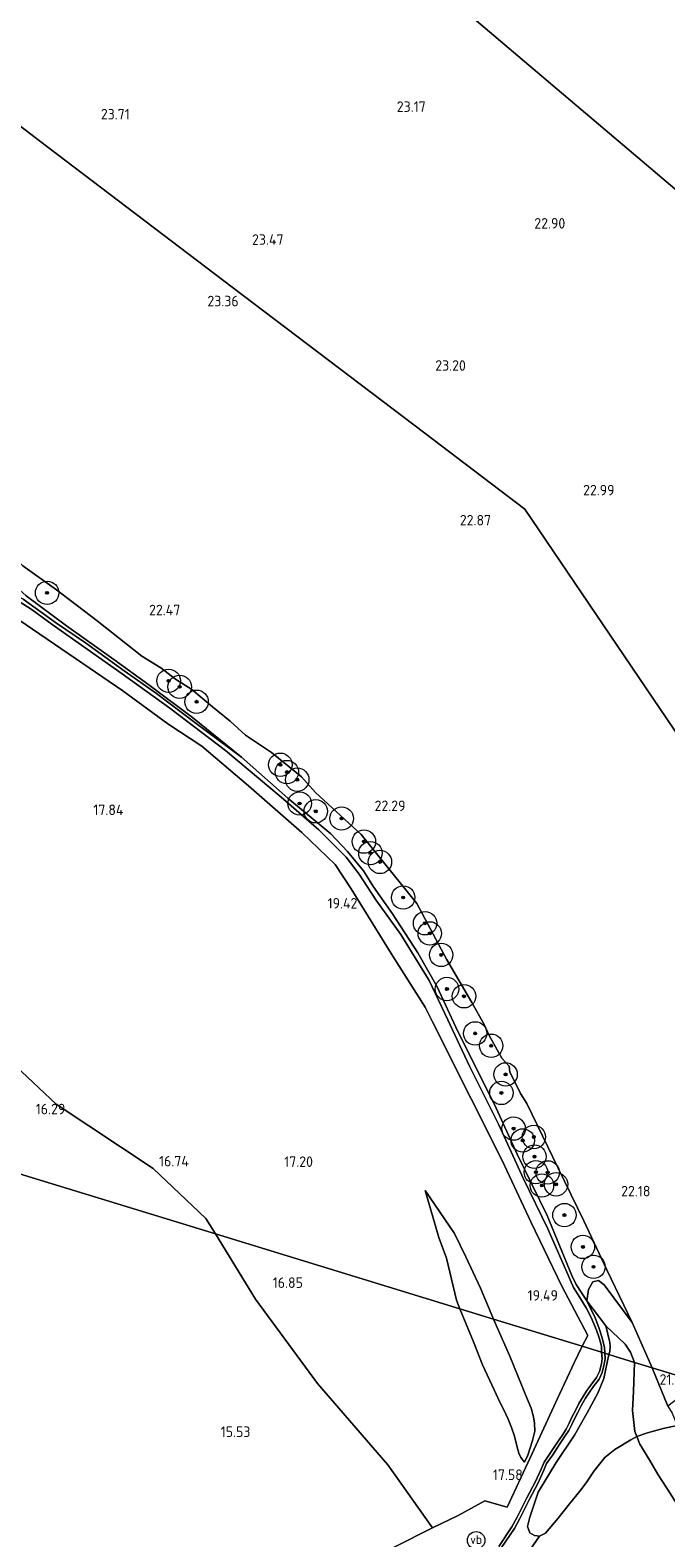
# Model space of a CAD drawing. Extents: x 196936 to 200438, y 361224 to 364196.
# Tile 174 of 256: x 199554 to 199662, y 362227 to 362485. Entities that reach past the tile are written whole.
import ezdxf
from ezdxf.enums import TextEntityAlignment as Align

# ---------------------------------------------------------------- set-up
doc = ezdxf.new("R2010")
doc.units = 0
for name, color, linetype, lineweight in [('B-ME-GR-BOOM-S', 90, 'Continuous', 25), ('B-ME-GR-BOUWLAND_AKKERBOUW-GV', 80, 'Continuous', 13), ('B-ME-GR-BOUWLAND_BRAAKLIGGEND-GV', 200, 'Continuous', 13), ('B-ME-GR-GRAS-GV', 60, 'Continuous', 13), ('B-ME-GW-TALUD_KRUIN-G', 90, 'Continuous', 18), ('B-ME-GW-TALUD_TEEN-G', 90, 'Continuous', 18), ('B-ME-IE-TERREINAFSCHEIDING_DOORGANG-G', 210, 'Continuous', 18), ('B-ME-IE-TERREINAFSCHEIDING_KUNSTMATIG_HEKWERK-G', 20, 'IE-TERREINAFSCHEIDING-KUNSTMATIG', 18), ('B-ME-OG-HOOGTEPUNT-S', 7, 'Continuous', 25), ('B-ME-OG-TERREIN_ERF-GV', 7, 'Continuous', 18), ('B-ME-OG-TERREIN_GROEN-GV', 7, 'Continuous', 18), ('B-ME-VH-VERHARDING_HALFVERHARDING-GV', 252, 'Continuous', 18), ('B-ME-VW-VERKEERSTEKEN_DRAAGCONSTRUCTIE-S', 7, 'Continuous', 25)]:
    doc.layers.add(name, color=color, linetype=linetype, lineweight=lineweight)
doc.styles.add('NLCS-ISO', font='NLCS-ISO.ttf')
doc.styles.add('NLCS-ISO-ANNOTATIVE-T18', font='NLCS-ISO.ttf', dxfattribs={"height": 1.8})
doc.linetypes.add('IE-TERREINAFSCHEIDING-KUNSTMATIG', pattern='A,4,[82,NLCS.SHX,S=0.75,R=90,X=0,Y=0],4,-2', length=10)

# ---------------------------------------------------------------- blocks, each defined once
blk = doc.blocks.new('SAL-HOOGTELABEL-SO')
at = {"color": 0, "linetype": 'ByBlock', "lineweight": -2, "style": 'NLCS-ISO-ANNOTATIVE-T18'}
blk.add_attdef('HOOGTE', text='', height=1.8, dxfattribs=at).set_placement((2.79, 0), align=Align.RIGHT)
blk = doc.blocks.new('SGR-BOOM_01-SO')
at = {"linetype": 'ByBlock', "lineweight": 18}
h = blk.add_hatch(color=0, dxfattribs=at)
h.dxf.hatch_style = 1
edge = h.paths.add_edge_path()
edge.add_arc((0, 0), 0.25, 0, 360)
at = {"color": 0, "linetype": 'ByBlock', "lineweight": 18}
for radius in [2, 0.25]:
    blk.add_circle((0, 0), radius, dxfattribs=at)
blk = doc.blocks.new('SIE-WEG_PAAL_VERKEERSBORD-SO')
at = {"color": 0, "linetype": 'ByBlock', "lineweight": 18}
blk.add_circle((0, 0), 1.5, dxfattribs=at)
at = {"color": 0, "linetype": 'ByBlock', "lineweight": 18, "style": 'NLCS-ISO'}
blk.add_text('vb', height=1.5, dxfattribs=at).set_placement((0, 0.13), align=Align.MIDDLE_CENTER)

msp = doc.modelspace()

# ---------------------------------------------------------------- linework, layer by layer
at = {"layer": 'B-ME-GR-BOUWLAND_AKKERBOUW-GV'}
for points in [[(199723.029, 362298.838, 22.195), (199714.104, 362290.721, 22.136), (199713.558, 362291.529, 22.136), (199696.684, 362316.738, 22.197), (199682.093, 362338.28, 22.392), (199667.502, 362359.822, 22.586), (199652.911, 362381.364, 22.781), (199638.32, 362402.907, 22.976), (199621.199, 362415.888, 23.095), (199588.271, 362440.906, 23.411), (199555.343, 362465.925, 23.727), (199538.663, 362478.601, 23.788), (199520.899, 362492.05, 23.72), (199510.383, 362500, 23.5047), (199614.0145, 362500, 22.7845), (199626.691, 362489.256, 22.888), (199703.086, 362424.508, 22.512), (199723.871, 362406.892, 22.702), (199754.605, 362380.844, 22.372), (199788.173, 362352.393, 22.427), (199771.24, 362338.415, 22.54), (199757.121, 362326.926, 22.527), (199740.255, 362313.461, 22.372), (199727.129, 362302.312, 22.237)], [(199790.507, 362354.28, 22.427), (199788.173, 362352.393, 22.427), (199754.605, 362380.844, 22.372), (199723.871, 362406.892, 22.702), (199703.086, 362424.508, 22.512), (199626.691, 362489.256, 22.888), (199614.0145, 362500, 22.7845), (199879.0408, 362500, 22.2872), (199881.238, 362470.992, 22.12), (199883.615, 362433.792, 22.165), (199884.185, 362429.646, 22.33), (199880.911, 362427.411, 22.225), (199874.712, 362422.664, 22.285), (199864.693, 362414.531, 22.345), (199850.78, 362403.072, 22.285), (199832.301, 362388.006, 22.337), (199813.719, 362372.86, 22.322), (199790.626, 362354.376, 22.427)], [(199668.098, 362253.641, 21.883), (199662.75, 362249.521, 21.405), (199660.053, 362256.106, 21.786)]]:
    msp.add_polyline3d(points, close=True, dxfattribs=at)
for points in [[(199520.899, 362492.05, 23.72), (199538.663, 362478.601, 23.788), (199555.343, 362465.925, 23.727), (199588.271, 362440.906, 23.411), (199621.199, 362415.888, 23.095), (199638.32, 362402.907, 22.976), (199652.911, 362381.364, 22.781), (199667.502, 362359.822, 22.586)], [(199668.098, 362253.641, 21.883), (199660.053, 362256.106, 21.786), (199656.649, 362263.823, 22.289), (199652.32, 362272.853, 22.225), (199648.367, 362281.232, 22.266), (199643.976, 362290.247, 22.426), (199638.618, 362301.264, 22.24), (199637.585, 362302.998, 22.22), (199636.766, 362304.642, 21.977), (199635.721, 362306.653, 21.929), (199635.628, 362307.653, 21.929), (199634.368, 362309.011, 21.964), (199632.224, 362312.889, 21.994), (199631.356, 362314.812, 21.857), (199629.269, 362318.575, 21.916), (199624.901, 362325.983, 21.897), (199619.84, 362335.464, 22.042), (199610.342, 362347.305, 21.878), (199602.521, 362354.439, 21.781), (199600.094, 362357.133, 21.675), (199594.989, 362361.309, 21.779), (199590.566, 362364.274, 21.804), (199587.941, 362366.652, 21.821), (199584.903, 362369.12, 21.83), (199581.393, 362372.085, 21.692), (199578.56, 362373.819, 21.745), (199576.053, 362375.769, 21.774), (199572.798, 362377.781, 22.025), (199565.175, 362383.801, 22.133), (199558.231, 362389.121, 22.293), (199552.504, 362393.231, 22.31)]]:
    msp.add_polyline3d(points, dxfattribs=at)
at = {"layer": 'B-ME-GR-BOUWLAND_BRAAKLIGGEND-GV'}
for points in [[(199544.329, 362314.194, 16.308), (199558.178, 362301.152, 16.456), (199574.786, 362290.152, 16.645), (199583.77, 362281.624, 16.739), (199585.396, 362278.976, 16.717), (199379.456, 362342.061, 14.622)], [(199379.456, 362342.061, 14.622), (199585.396, 362278.976, 16.717), (199592.247, 362267.814, 16.624), (199602.847, 362253.388, 16.666), (199614.869, 362239.486, 16.76), (199622.503, 362228.726, 16.76), (199616.057, 362225.456, 16.409)]]:
    msp.add_polyline3d(points, dxfattribs=at)
at = {"layer": 'B-ME-GR-GRAS-GV'}
for points in [[(199552.504, 362393.231, 22.31), (199558.231, 362389.121, 22.293), (199565.175, 362383.801, 22.133), (199572.798, 362377.781, 22.025), (199576.053, 362375.769, 21.774), (199578.56, 362373.819, 21.745), (199581.393, 362372.085, 21.692), (199584.903, 362369.12, 21.83), (199587.941, 362366.652, 21.821), (199590.566, 362364.274, 21.804), (199594.989, 362361.309, 21.779), (199600.094, 362357.133, 21.675), (199602.521, 362354.439, 21.781), (199610.342, 362347.305, 21.878), (199619.84, 362335.464, 22.042), (199624.901, 362325.983, 21.897), (199629.269, 362318.575, 21.916), (199631.356, 362314.812, 21.857), (199632.224, 362312.889, 21.994), (199634.368, 362309.011, 21.964), (199635.628, 362307.653, 21.929), (199635.721, 362306.653, 21.929), (199636.766, 362304.642, 21.977), (199637.585, 362302.998, 22.22), (199638.618, 362301.264, 22.24), (199643.976, 362290.247, 22.426), (199648.367, 362281.232, 22.266), (199652.32, 362272.853, 22.225), (199656.649, 362263.823, 22.289), (199651.859, 362270.297, 21.902), (199650.921, 362271.027, 21.614), (199649.953, 362270.787, 20.614), (199649.202, 362269.483, 20.118), (199648.885, 362267.531, 19.862), (199647.088, 362270.325, 19.665), (199646.347, 362271.887, 19.661), (199642.109, 362282.122, 19.665), (199636.992, 362292.634, 19.576), (199633.093, 362301.088, 19.605), (199626.872, 362313.62, 19.658), (199623.329, 362321.257, 19.633), (199620.018, 362327.057, 19.631), (199615.704, 362333.729, 19.666), (199612.447, 362338.325, 19.769), (199610.706, 362341.072, 19.73), (199607.988, 362344.391, 19.719), (199605.129, 362347.405, 19.723), (199597.778, 362353.521, 19.747), (199589.852, 362360.484, 19.663), (199581.514, 362367.275, 19.695), (199574.008, 362372.887, 19.67), (199568.046, 362377.185, 19.592), (199559.941, 362382.975, 19.747), (199553.061, 362388.1, 19.853)], [(199551.862, 362387.11, 19.709), (199554.048, 362385.676, 19.653), (199557.501, 362383.198, 19.579), (199569.439, 362374.743, 19.512), (199577.619, 362368.908, 19.568), (199587.11, 362361.646, 19.593), (199596.632, 362353.669, 19.727), (199603.084, 362348.079, 19.692), (199607.736, 362343.425, 19.674), (199610.001, 362340.489, 19.663), (199612.837, 362336.135, 19.695), (199617.113, 362330.188, 19.667), (199621.973, 362322.315, 19.604), (199625.119, 362315.594, 19.656), (199628.858, 362307.685, 19.656), (199633.835, 362297.626, 19.561), (199638.073, 362288.418, 19.487), (199642.256, 362279.83, 19.593), (199645.301, 362272.829, 19.639), (199646.636, 362269.812, 19.614), (199647.719, 362268.136, 19.794), (199648.811, 362266.358, 19.913), (199649.631, 362264.712, 19.899), (199650.56, 362262.533, 19.874), (199650.987, 362261.217, 19.839), (199651.383, 362259.774, 19.811), (199651.409, 362258.756, 19.786), (199648.086, 362259.772, 19.75), (199649.062, 362261.595, 19.834), (199644.617, 362270.077, 19.743), (199639.313, 362281.025, 19.708), (199634.41, 362291.538, 19.476), (199629.109, 362302.08, 19.511), (199622.518, 362315.257, 19.546), (199621.259, 362317.75, 19.546), (199615.723, 362326.459, 19.595), (199608.599, 362337.977, 19.718), (199605.852, 362342.141, 19.88), (199600.157, 362347.651, 19.754), (199591.033, 362355.601, 19.722), (199583.082, 362362.393, 19.683), (199577.252, 362366.216, 19.651), (199569.591, 362371.826, 19.381), (199561.485, 362377.407, 19.405), (199550.521, 362384.853, 19.419)], [(199550.521, 362384.853, 19.419), (199561.485, 362377.407, 19.405), (199569.591, 362371.826, 19.381), (199577.252, 362366.216, 19.651), (199583.082, 362362.393, 19.683), (199591.033, 362355.601, 19.722), (199600.157, 362347.651, 19.754), (199605.852, 362342.141, 19.88), (199608.599, 362337.977, 19.718), (199615.723, 362326.459, 19.595), (199621.259, 362317.75, 19.546), (199622.518, 362315.257, 19.546), (199629.109, 362302.08, 19.511), (199634.41, 362291.538, 19.476), (199639.313, 362281.025, 19.708), (199644.617, 362270.077, 19.743), (199649.062, 362261.595, 19.834), (199648.086, 362259.772, 19.75), (199632.938, 362264.413, 18.854), (199632.548, 362265.352, 18.871), (199630.743, 362269.69, 18.875), (199628.224, 362275.055, 18.635), (199626.276, 362279.084, 18.482), (199621.248, 362286.419, 18.239), (199623.611, 362278.398, 18.117), (199624.916, 362274.831, 18.074), (199626.618, 362267.628, 18.042), (199627.196, 362266.171, 18.044), (199585.396, 362278.976, 16.717), (199583.77, 362281.624, 16.739), (199574.786, 362290.152, 16.645), (199558.178, 362301.152, 16.456), (199544.329, 362314.194, 16.308)], [(199616.057, 362225.456, 16.409), (199622.503, 362228.726, 16.76), (199626.911, 362230.811, 17.095), (199631.454, 362233.332, 17.325), (199635.304, 362232.236, 17.443), (199639.197, 362240.723, 17.932), (199642.912, 362248.758, 18.823), (199643.872, 362250.822, 19.597), (199646.713, 362256.932, 19.597), (199648.086, 362259.772, 19.75), (199651.409, 362258.756, 19.786), (199651.526, 362257.674, 19.796), (199651.384, 362256.787, 19.775), (199651.068, 362255.462, 19.763), (199650.573, 362254.406, 19.778), (199649.57, 362253.137, 19.679), (199648.925, 362252.212, 19.617), (199648.257, 362251.182, 19.557), (199647.539, 362249.962, 19.512), (199646.934, 362248.703, 19.395), (199646.401, 362247.736, 19.29), (199645.872, 362246.642, 19.201), (199645.37, 362245.622, 19.123), (199644.671, 362244.541, 19.03), (199643.862, 362243.374, 18.859), (199642.653, 362241.473, 18.587), (199641.595, 362239.952, 18.347), (199641.08, 362238.784, 18.273), (199640.058, 362236.552, 18.114), (199638.664, 362233.872, 17.913), (199636.999, 362230.538, 17.713), (199636.073, 362228.876, 17.569), (199633.867, 362225.515, 17.11)], [(199634.32, 362225.348, 17.168), (199636.513, 362228.639, 17.569), (199637.441, 362230.305, 17.713), (199639.109, 362233.645, 17.913), (199640.507, 362236.332, 18.114), (199641.536, 362238.579, 18.273), (199642.033, 362239.706, 18.347), (199643.069, 362241.196, 18.587), (199644.279, 362243.097, 18.859), (199645.087, 362244.263, 19.03), (199645.806, 362245.375, 19.123), (199646.321, 362246.423, 19.201), (199646.845, 362247.506, 19.29), (199647.379, 362248.474, 19.395), (199647.981, 362249.727, 19.512), (199648.682, 362250.919, 19.557), (199649.34, 362251.933, 19.617), (199649.972, 362252.839, 19.679), (199651.001, 362254.141, 19.778), (199651.542, 362255.296, 19.763), (199651.875, 362256.689, 19.775), (199652.026, 362257.635, 19.796), (199651.961, 362258.585, 19.786), (199652.669, 362258.368, 19.927), (199651.817, 362254.273, 19.757), (199650.76, 362251.758, 19.763), (199648.933, 362248.403, 19.589), (199646.806, 362244.588, 19.3), (199643.633, 362239.887, 18.693), (199640.598, 362234.811, 18.285), (199639.165, 362230.565, 17.936), (199638.743, 362228.959, 17.918), (199639.166, 362227.872, 17.918), (199639.931, 362227.424, 18.014), (199640.817, 362227.325, 18.125), (199638.121, 362223.427, 17.255)]]:
    msp.add_polyline3d(points, dxfattribs=at)
for points in [[(199581.514, 362367.275, 19.695), (199589.852, 362360.484, 19.663), (199581.645, 362366.629, 19.656), (199575.329, 362371.378, 19.607), (199569.785, 362375.267, 19.564), (199563.175, 362380.052, 19.582), (199558.08, 362383.564, 19.6), (199552.56, 362387.549, 19.705), (199550.824, 362388.47, 19.818), (199549.907, 362388.724, 19.871), (199548.21, 362388.961, 19.888), (199546.539, 362389.492, 19.888), (199547.216, 362389.498, 19.913), (199547.595, 362389.813, 19.917), (199548.137, 362390.527, 19.931), (199548.468, 362390.921, 19.927), (199548.953, 362390.974, 19.927), (199549.647, 362390.909, 19.927), (199550.417, 362390.455, 19.927), (199553.061, 362388.1, 19.853), (199559.941, 362382.975, 19.747), (199568.046, 362377.185, 19.592), (199574.008, 362372.887, 19.67)], [(199632.548, 362265.352, 18.871), (199632.938, 362264.413, 18.854), (199627.196, 362266.171, 18.044), (199626.618, 362267.628, 18.042), (199624.916, 362274.831, 18.074), (199623.611, 362278.398, 18.117), (199621.248, 362286.419, 18.239), (199626.276, 362279.084, 18.482), (199628.224, 362275.055, 18.635), (199630.743, 362269.69, 18.875)], [(199637.602, 362240.748, 17.934), (199638.269, 362239.927, 17.946), (199638.831, 362241.147, 18.016), (199639.614, 362243.666, 18.231), (199639.992, 362245.245, 18.468), (199639.967, 362246.65, 18.591), (199639.776, 362247.734, 18.67), (199639.356, 362249.188, 18.696), (199638.483, 362251.382, 18.749), (199635.758, 362258.098, 18.784), (199632.938, 362264.413, 18.854), (199648.086, 362259.772, 19.75), (199646.713, 362256.932, 19.597), (199643.872, 362250.822, 19.597), (199642.912, 362248.758, 18.823), (199639.197, 362240.723, 17.932), (199635.304, 362232.236, 17.443), (199631.454, 362233.332, 17.325), (199626.911, 362230.811, 17.095), (199622.503, 362228.726, 16.76), (199614.869, 362239.486, 16.76), (199602.847, 362253.388, 16.666), (199592.247, 362267.814, 16.624), (199585.396, 362278.976, 16.717), (199627.196, 362266.171, 18.044), (199629.538, 362260.519, 18.066), (199631.076, 362256.592, 18.035), (199633.075, 362252.329, 18.075), (199634.053, 362250.203, 18.04), (199634.628, 362249.029, 17.956), (199635.051, 362248.162, 17.939), (199635.432, 362247.305, 17.943), (199636.041, 362245.898, 17.961), (199636.545, 362244.426, 17.952), (199636.989, 362242.517, 17.943), (199637.286, 362241.5, 17.93)], [(199652.849, 362258.892, 19.99), (199652.669, 362258.368, 19.927), (199651.961, 362258.585, 19.786), (199651.91, 362259.58, 19.797), (199651.52, 362261.191, 19.86), (199650.969, 362262.975, 19.896), (199650.348, 362264.607, 19.906), (199648.885, 362267.531, 19.862), (199652.136, 362263.249, 19.929), (199652.812, 362260.432, 19.995), (199652.915, 362259.732, 20.003)], [(199638.831, 362241.147, 18.016), (199638.269, 362239.927, 17.946), (199637.602, 362240.748, 17.934), (199637.286, 362241.5, 17.93), (199636.989, 362242.517, 17.943), (199636.545, 362244.426, 17.952), (199636.041, 362245.898, 17.961), (199635.432, 362247.305, 17.943), (199635.051, 362248.162, 17.939), (199634.628, 362249.029, 17.956), (199634.053, 362250.203, 18.04), (199633.075, 362252.329, 18.075), (199631.076, 362256.592, 18.035), (199629.538, 362260.519, 18.066), (199627.196, 362266.171, 18.044), (199632.938, 362264.413, 18.854), (199635.758, 362258.098, 18.784), (199638.483, 362251.382, 18.749), (199639.356, 362249.188, 18.696), (199639.776, 362247.734, 18.67), (199639.967, 362246.65, 18.591), (199639.992, 362245.245, 18.468), (199639.614, 362243.666, 18.231)]]:
    msp.add_polyline3d(points, close=True, dxfattribs=at)
at = {"layer": 'B-ME-GW-TALUD_KRUIN-G'}
for points in [[(199632.938, 362264.413, 18.854), (199632.548, 362265.352, 18.871), (199630.743, 362269.69, 18.875), (199628.224, 362275.055, 18.635), (199626.276, 362279.084, 18.482), (199621.248, 362286.419, 18.239)], [(199638.269, 362239.927, 17.946), (199638.831, 362241.147, 18.016), (199639.614, 362243.666, 18.231), (199639.992, 362245.245, 18.468), (199639.967, 362246.65, 18.591), (199639.776, 362247.734, 18.67), (199639.356, 362249.188, 18.696), (199638.483, 362251.382, 18.749), (199635.758, 362258.098, 18.784), (199632.938, 362264.413, 18.854)]]:
    msp.add_polyline3d(points, dxfattribs=at)
at = {"layer": 'B-ME-GW-TALUD_TEEN-G'}
for points in [[(199553.061, 362388.1, 19.853), (199559.941, 362382.975, 19.747), (199568.046, 362377.185, 19.592), (199574.008, 362372.887, 19.67), (199581.514, 362367.275, 19.695), (199589.852, 362360.484, 19.663), (199597.778, 362353.521, 19.747), (199605.129, 362347.405, 19.723), (199607.988, 362344.391, 19.719), (199610.706, 362341.072, 19.73), (199612.447, 362338.325, 19.769), (199615.704, 362333.729, 19.666), (199620.018, 362327.057, 19.631), (199623.329, 362321.257, 19.633), (199626.872, 362313.62, 19.658), (199633.093, 362301.088, 19.605), (199636.992, 362292.634, 19.576), (199642.109, 362282.122, 19.665), (199646.347, 362271.887, 19.661), (199647.088, 362270.325, 19.665), (199648.885, 362267.531, 19.862), (199652.136, 362263.249, 19.929), (199655.457, 362260.11, 20.077), (199656.382, 362258.785, 20.08), (199657.071, 362257.02, 20.251)], [(199627.196, 362266.171, 18.044), (199626.618, 362267.628, 18.042), (199624.916, 362274.831, 18.074), (199623.611, 362278.398, 18.117), (199621.248, 362286.419, 18.239)], [(199627.196, 362266.171, 18.044), (199629.538, 362260.519, 18.066), (199631.076, 362256.592, 18.035), (199633.075, 362252.329, 18.075), (199634.053, 362250.203, 18.04), (199634.628, 362249.029, 17.956), (199635.051, 362248.162, 17.939), (199635.432, 362247.305, 17.943), (199636.041, 362245.898, 17.961), (199636.545, 362244.426, 17.952), (199636.989, 362242.517, 17.943), (199637.286, 362241.5, 17.93), (199637.602, 362240.748, 17.934), (199638.269, 362239.927, 17.946)], [(199657.071, 362257.02, 20.251), (199656.862, 362252.031, 20.197), (199656.725, 362248.767, 20.188), (199657.128, 362245.223, 20.173), (199657.464, 362244.322, 20.194), (199657.936, 362243.059, 20.185), (199659.681, 362240.217, 20.194), (199661.073, 362237.8, 20.134), (199663.179, 362234.568, 20.05), (199665.377, 362231.087, 20.023), (199666.309, 362229.917, 19.993), (199667.975, 362228.646, 20.041), (199669.368, 362227.956, 20.005)]]:
    msp.add_polyline3d(points, dxfattribs=at)
at = {"layer": 'B-ME-IE-TERREINAFSCHEIDING_DOORGANG-G'}
msp.add_polyline3d([(199631.454, 362233.332, 17.325), (199635.304, 362232.236, 17.443)], dxfattribs=at)
at = {"layer": 'B-ME-IE-TERREINAFSCHEIDING_KUNSTMATIG_HEKWERK-G'}
for points in [[(199581.393, 362372.085, 21.692), (199578.56, 362373.819, 21.745), (199576.053, 362375.769, 21.774), (199572.798, 362377.781, 22.025), (199565.175, 362383.801, 22.133), (199558.231, 362389.121, 22.293), (199552.504, 362393.231, 22.31), (199547.86, 362397.453, 22.441)], [(199648.086, 362259.772, 19.75), (199649.062, 362261.595, 19.834), (199644.617, 362270.077, 19.743), (199639.313, 362281.025, 19.708), (199634.41, 362291.538, 19.476), (199629.109, 362302.08, 19.511), (199622.518, 362315.257, 19.546), (199621.259, 362317.75, 19.546), (199615.723, 362326.459, 19.595), (199608.599, 362337.977, 19.718), (199605.852, 362342.141, 19.88), (199600.157, 362347.651, 19.754), (199591.033, 362355.601, 19.722), (199583.082, 362362.393, 19.683), (199577.252, 362366.216, 19.651), (199569.591, 362371.826, 19.381), (199561.485, 362377.407, 19.405), (199550.521, 362384.853, 19.419)], [(199590.566, 362364.274, 21.804), (199587.941, 362366.652, 21.821), (199584.903, 362369.12, 21.83), (199581.393, 362372.085, 21.692)], [(199610.342, 362347.305, 21.878), (199602.521, 362354.439, 21.781), (199600.094, 362357.133, 21.675), (199594.989, 362361.309, 21.779), (199590.566, 362364.274, 21.804)], [(199632.224, 362312.889, 21.994), (199631.356, 362314.812, 21.857), (199629.269, 362318.575, 21.916), (199624.901, 362325.983, 21.897), (199619.84, 362335.464, 22.042), (199610.342, 362347.305, 21.878)], [(199638.618, 362301.264, 22.24), (199637.585, 362302.998, 22.22), (199636.766, 362304.642, 21.977), (199635.721, 362306.653, 21.929), (199635.628, 362307.653, 21.929), (199634.368, 362309.011, 21.964), (199632.224, 362312.889, 21.994)], [(199660.053, 362256.106, 21.786), (199656.649, 362263.823, 22.289), (199652.32, 362272.853, 22.225), (199648.367, 362281.232, 22.266), (199643.976, 362290.247, 22.426), (199638.618, 362301.264, 22.24)], [(199635.304, 362232.236, 17.443), (199639.197, 362240.723, 17.932), (199642.912, 362248.758, 18.823), (199643.872, 362250.822, 19.597), (199646.713, 362256.932, 19.597), (199648.086, 362259.772, 19.75)], [(199662.75, 362249.521, 21.405), (199660.053, 362256.106, 21.786)], [(199631.454, 362233.332, 17.325), (199626.911, 362230.811, 17.095), (199622.503, 362228.726, 16.76), (199616.057, 362225.456, 16.409), (199608.674, 362222.142, 16.135), (199602.623, 362219.319, 15.548), (199592.625, 362215.232, 15.16), (199588.868, 362213.995, 15.09), (199586.798, 362213.497, 15.079), (199584.022, 362213.13, 15.067), (199582.538, 362213.08, 15.055), (199580.775, 362213.097, 15.055), (199577.69, 362213.283, 15.058), (199570.928, 362213.797, 14.997), (199566.669, 362214.153, 15.012), (199564.208, 362213.564, 15.015), (199562.122, 362212.848, 15.07), (199559.956, 362210.48, 15.114), (199559.268, 362210.263, 15.027)]]:
    msp.add_polyline3d(points, dxfattribs=at)
at = {"layer": 'B-ME-OG-TERREIN_ERF-GV'}
msp.add_polyline3d([(199638.121, 362223.427, 17.255), (199640.817, 362227.325, 18.125), (199641.841, 362227.801, 18.267), (199644.016, 362230.39, 18.66), (199645.932, 362232.852, 18.922), (199647.691, 362234.972, 19.111), (199648.759, 362236.423, 19.246), (199650.16, 362238.477, 19.397), (199651.989, 362240.731, 19.598), (199653.692, 362242.144, 19.85), (199656.44, 362243.8, 20.013), (199657.464, 362244.322, 20.194), (199657.936, 362243.059, 20.185), (199659.681, 362240.217, 20.194), (199661.073, 362237.8, 20.134), (199663.179, 362234.568, 20.05)], dxfattribs=at)
msp.add_polyline3d([(199666.656, 362235.089, 20.403), (199669.368, 362227.956, 20.005), (199667.975, 362228.646, 20.041), (199666.309, 362229.917, 19.993), (199665.377, 362231.087, 20.023), (199663.179, 362234.568, 20.05), (199661.073, 362237.8, 20.134), (199659.681, 362240.217, 20.194), (199657.936, 362243.059, 20.185), (199657.464, 362244.322, 20.194), (199659.3, 362244.974, 20.442), (199661.976, 362245.699, 20.983), (199663.538, 362246.045, 21.242), (199664.318, 362246.22, 21.351), (199665.032, 362243.662, 21.117), (199665.575, 362241.183, 20.919), (199665.895, 362238.719, 20.667)], close=True, dxfattribs=at)
at = {"layer": 'B-ME-OG-TERREIN_GROEN-GV'}
for points in [[(199656.649, 362263.823, 22.289), (199660.053, 362256.106, 21.786), (199657.071, 362257.02, 20.251), (199656.382, 362258.785, 20.08), (199655.457, 362260.11, 20.077), (199652.136, 362263.249, 19.929), (199648.885, 362267.531, 19.862), (199649.202, 362269.483, 20.118), (199649.953, 362270.787, 20.614), (199650.921, 362271.027, 21.614), (199651.859, 362270.297, 21.902)], [(199656.382, 362258.785, 20.08), (199657.071, 362257.02, 20.251), (199652.669, 362258.368, 19.927), (199652.849, 362258.892, 19.99), (199652.915, 362259.732, 20.003), (199652.812, 362260.432, 19.995), (199652.136, 362263.249, 19.929), (199655.457, 362260.11, 20.077)], [(199641.841, 362227.801, 18.267), (199640.817, 362227.325, 18.125), (199639.931, 362227.424, 18.014), (199639.166, 362227.872, 17.918), (199638.743, 362228.959, 17.918), (199639.165, 362230.565, 17.936), (199640.598, 362234.811, 18.285), (199643.633, 362239.887, 18.693), (199646.806, 362244.588, 19.3), (199648.933, 362248.403, 19.589), (199650.76, 362251.758, 19.763), (199651.817, 362254.273, 19.757), (199652.669, 362258.368, 19.927), (199657.071, 362257.02, 20.251), (199656.862, 362252.031, 20.197), (199656.725, 362248.767, 20.188), (199657.128, 362245.223, 20.173), (199657.464, 362244.322, 20.194), (199656.44, 362243.8, 20.013), (199653.692, 362242.144, 19.85), (199651.989, 362240.731, 19.598), (199650.16, 362238.477, 19.397), (199648.759, 362236.423, 19.246), (199647.691, 362234.972, 19.111), (199645.932, 362232.852, 18.922), (199644.016, 362230.39, 18.66)], [(199659.3, 362244.974, 20.442), (199657.464, 362244.322, 20.194), (199657.128, 362245.223, 20.173), (199656.725, 362248.767, 20.188), (199656.862, 362252.031, 20.197), (199657.071, 362257.02, 20.251), (199660.053, 362256.106, 21.786), (199662.75, 362249.521, 21.405), (199663.465, 362248.356, 21.46), (199664.318, 362246.22, 21.351), (199663.538, 362246.045, 21.242), (199661.976, 362245.699, 20.983)]]:
    msp.add_polyline3d(points, close=True, dxfattribs=at)
at = {"layer": 'B-ME-VH-VERHARDING_HALFVERHARDING-GV'}
for points in [[(199552.56, 362387.549, 19.705), (199558.08, 362383.564, 19.6), (199563.175, 362380.052, 19.582), (199569.785, 362375.267, 19.564), (199575.329, 362371.378, 19.607), (199581.645, 362366.629, 19.656), (199589.852, 362360.484, 19.663), (199597.778, 362353.521, 19.747), (199605.129, 362347.405, 19.723), (199607.988, 362344.391, 19.719), (199610.706, 362341.072, 19.73), (199612.447, 362338.325, 19.769), (199615.704, 362333.729, 19.666), (199620.018, 362327.057, 19.631), (199623.329, 362321.257, 19.633), (199626.872, 362313.62, 19.658), (199633.093, 362301.088, 19.605), (199636.992, 362292.634, 19.576), (199642.109, 362282.122, 19.665), (199646.347, 362271.887, 19.661), (199647.088, 362270.325, 19.665), (199648.885, 362267.531, 19.862), (199650.348, 362264.607, 19.906), (199650.969, 362262.975, 19.896), (199651.52, 362261.191, 19.86), (199651.91, 362259.58, 19.797), (199651.961, 362258.585, 19.786), (199651.409, 362258.756, 19.786), (199651.383, 362259.774, 19.811), (199650.987, 362261.217, 19.839), (199650.56, 362262.533, 19.874), (199649.631, 362264.712, 19.899), (199648.811, 362266.358, 19.913), (199647.719, 362268.136, 19.794), (199646.636, 362269.812, 19.614), (199645.301, 362272.829, 19.639), (199642.256, 362279.83, 19.593), (199638.073, 362288.418, 19.487), (199633.835, 362297.626, 19.561), (199628.858, 362307.685, 19.656), (199625.119, 362315.594, 19.656), (199621.973, 362322.315, 19.604), (199617.113, 362330.188, 19.667), (199612.837, 362336.135, 19.695), (199610.001, 362340.489, 19.663), (199607.736, 362343.425, 19.674), (199603.084, 362348.079, 19.692), (199596.632, 362353.669, 19.727), (199587.11, 362361.646, 19.593), (199577.619, 362368.908, 19.568), (199569.439, 362374.743, 19.512), (199557.501, 362383.198, 19.579), (199554.048, 362385.676, 19.653), (199551.862, 362387.11, 19.709)], [(199633.867, 362225.515, 17.11), (199636.073, 362228.876, 17.569), (199636.999, 362230.538, 17.713), (199638.664, 362233.872, 17.913), (199640.058, 362236.552, 18.114), (199641.08, 362238.784, 18.273), (199641.595, 362239.952, 18.347), (199642.653, 362241.473, 18.587), (199643.862, 362243.374, 18.859), (199644.671, 362244.541, 19.03), (199645.37, 362245.622, 19.123), (199645.872, 362246.642, 19.201), (199646.401, 362247.736, 19.29), (199646.934, 362248.703, 19.395), (199647.539, 362249.962, 19.512), (199648.257, 362251.182, 19.557), (199648.925, 362252.212, 19.617), (199649.57, 362253.137, 19.679), (199650.573, 362254.406, 19.778), (199651.068, 362255.462, 19.763), (199651.384, 362256.787, 19.775), (199651.526, 362257.674, 19.796), (199651.409, 362258.756, 19.786), (199651.961, 362258.585, 19.786), (199652.026, 362257.635, 19.796), (199651.875, 362256.689, 19.775), (199651.542, 362255.296, 19.763), (199651.001, 362254.141, 19.778), (199649.972, 362252.839, 19.679), (199649.34, 362251.933, 19.617), (199648.682, 362250.919, 19.557), (199647.981, 362249.727, 19.512), (199647.379, 362248.474, 19.395), (199646.845, 362247.506, 19.29), (199646.321, 362246.423, 19.201), (199645.806, 362245.375, 19.123), (199645.087, 362244.263, 19.03), (199644.279, 362243.097, 18.859), (199643.069, 362241.196, 18.587), (199642.033, 362239.706, 18.347), (199641.536, 362238.579, 18.273), (199640.507, 362236.332, 18.114), (199639.109, 362233.645, 17.913), (199637.441, 362230.305, 17.713), (199636.513, 362228.639, 17.569), (199634.32, 362225.348, 17.168)]]:
    msp.add_polyline3d(points, dxfattribs=at)

# ---------------------------------------------------------------- block references
at = {"layer": 'B-ME-GR-BOOM-S'}
for p in [(199556.632, 362388.61, 21.293), (199577.41, 362373.556, 21.17), (199579.289, 362372.533, 21.367), (199582.187, 362369.985, 21.174), (199596.502, 362359.209, 21.311), (199597.62, 362357.963, 21.255), (199599.399, 362356.661, 21.279), (199599.806, 362352.584, 20.185), (199602.556, 362351.252, 20.308), (199606.983, 362350.024, 21.684), (199610.793, 362346.077, 21.522), (199611.903, 362344.092, 21.417), (199613.532, 362342.589, 21.775), (199617.507, 362336.513, 21.768), (199621.242, 362332.112, 21.709), (199622.04, 362330.37, 21.652), (199623.994, 362326.699, 21.642), (199624.991, 362320.863, 20.284), (199627.899, 362319.627, 21.529), (199629.817, 362313.267, 20.403), (199632.55, 362311.163, 21.582), (199635.018, 362306.257, 21.156), (199634.294, 362303.092, 20.266), (199636.376, 362296.996, 20.101), (199637.948, 362294.967, 20.136), (199639.843, 362295.559, 21.248), (199639.948, 362292.196, 20.27), (199640.19, 362289.541, 20.192), (199642.203, 362289.498, 21.037), (199641.231, 362287.269, 20.199), (199643.639, 362287.468, 21.877), (199645.076, 362282.201, 20.882), (199648.225, 362276.761, 21.659), (199650.042, 362273.359, 21.761)]:
    msp.add_blockref('SGR-BOOM_01-SO', p, dxfattribs=at)
at = {"layer": 'B-ME-OG-HOOGTEPUNT-S'}
for p, values in [((199567.973, 362469.566, 23.705), {'HOOGTE': '23.71'}), ((199618.572, 362470.846, 23.165), {'HOOGTE': '23.17'}), ((199642.424, 362450.896, 22.895), {'HOOGTE': '22.90'}), ((199594.258, 362448.117, 23.465), {'HOOGTE': '23.47'}), ((199586.586, 362437.606, 23.362), {'HOOGTE': '23.36'}), ((199625.429, 362426.583, 23.195), {'HOOGTE': '23.20'}), ((199650.851, 362405.271, 22.985), {'HOOGTE': '22.99'}), ((199629.743, 362400.133, 22.865), {'HOOGTE': '22.87'}), ((199576.61, 362384.77, 22.472), {'HOOGTE': '22.47'}), ((199615.11, 362351.285, 22.289), {'HOOGTE': '22.29'}), ((199566.9, 362350.61, 17.837), {'HOOGTE': '17.84'}), ((199606.886, 362334.625, 19.422), {'HOOGTE': '19.42'}), ((199556.952, 362299.442, 16.29), {'HOOGTE': '16.29'}), ((199578.077, 362290.529, 16.739), {'HOOGTE': '16.74'}), ((199599.291, 362290.44, 17.202), {'HOOGTE': '17.20'}), ((199656.981, 362285.407, 22.175), {'HOOGTE': '22.18'}), ((199597.572, 362269.751, 16.848), {'HOOGTE': '16.85'}), ((199641.173, 362267.572, 19.486), {'HOOGTE': '19.49'}), ((199663.624, 362253.19, 21.58), {'HOOGTE': '21.58'}), ((199588.599, 362244.257, 15.532), {'HOOGTE': '15.53'}), ((199635.164, 362236.905, 17.578), {'HOOGTE': '17.58'})]:
    msp.add_blockref('SAL-HOOGTELABEL-SO', p, dxfattribs=at).add_auto_attribs(values)
at = {"layer": 'B-ME-VW-VERKEERSTEKEN_DRAAGCONSTRUCTIE-S'}
msp.add_blockref('SIE-WEG_PAAL_VERKEERSBORD-SO', (199629.975, 362226.59, 17.107), dxfattribs=at)

doc.saveas('drawing.dxf')
